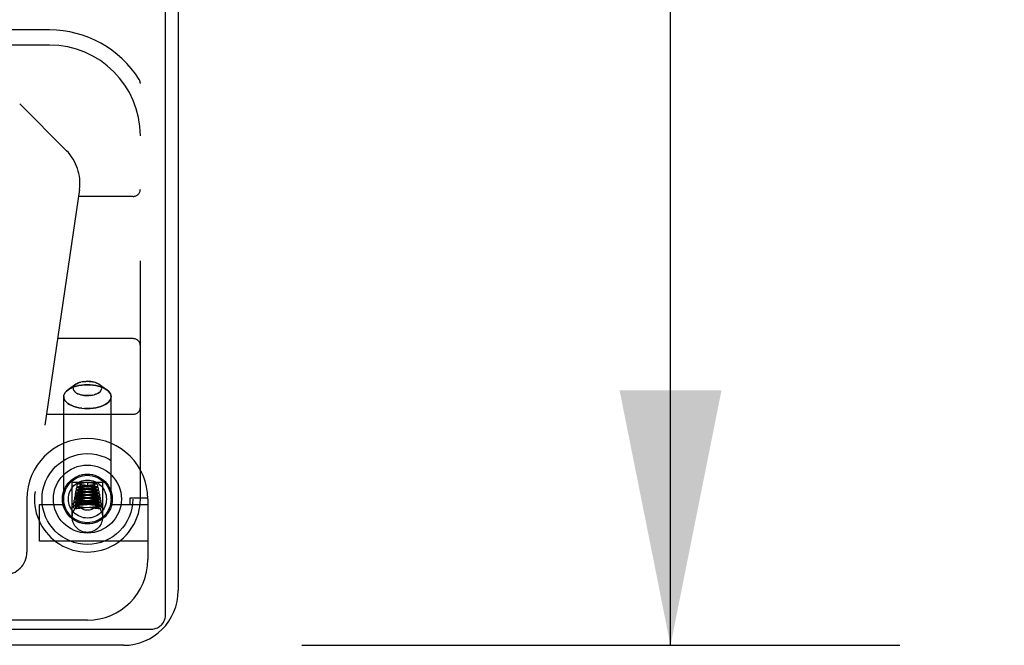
# Model space of a CAD drawing. Header units: inches. Extents: x 0 to 179, y 0 to 116.
# Tile 198 of 234: x 80.04 to 84.11, y 97.23 to 99.81. Entities that reach past the tile are written whole.
import ezdxf

# ---------------------------------------------------------------- set-up
doc = ezdxf.new("R2010")
doc.units = ezdxf.units.IN
doc.header["$LTSCALE"] = 9.842105
doc.header["$MEASUREMENT"] = 0
doc.linetypes.add('HIDDEN', pattern=[0.2, 0.1, -0.1])
doc.layers.get('0').update_dxf_attribs({"linetype": 'CONTINUOUS'})
doc.layers.add('DIMENSIONS', color=7, linetype='CONTINUOUS')
doc.layers.add('RIGHTHAND_DOOR_ASSEMBLY', color=7, linetype='CONTINUOUS')
doc.styles.get("Standard").update_dxf_attribs({"font": 'arial.ttf'})
doc.dimstyles.new('DIMSTYLE_1', dxfattribs={"dimtxt": 0.789474, "dimasz": 1.052632, "dimexe": 0.09, "dimexo": 0.07, "dimgap": 0.0375, "dimtad": 0, "dimtih": 1, "dimtoh": 1, "dimzin": 4, "dimdsep": 46, "dimtxsty": 'Standard', "dimblk": '_FILLED', "dimblk1": '_FILLED', "dimblk2": '_FILLED', "dimcen": 0.09, "dimadec": 3, "dimazin": 1, "dimtfac": 1, "dimtdec": 3, "dimtofl": 0, "dimtmove": 0, "dimatfit": 3, "dimldrblk": '_FILLED', "dimfxl": 0, "dimtolj": 1, "dimtzin": 4, "dimarcsym": 0})

# ---------------------------------------------------------------- blocks, each defined once
blk = doc.blocks.new('_FILLED')
at = {"color": 0, "linetype": 'ByBlock'}
blk.add_solid([(0, 0), (-1, 0.2), (-1, -0.2)], dxfattribs=at)
blk = doc.blocks.new('*D6')
at = {"layer": 'DIMENSIONS', "color": 2, "linetype": 'Continuous'}
for p, q in [((81.2053, 109.2309), (83.6762, 109.2309)), ((82.7289, 109.2309), (82.7289, 104.0204)), ((82.7289, 97.2309), (82.7289, 102.4414)), ((81.2053, 97.2309), (83.6762, 97.2309))]:
    blk.add_line(p, q, dxfattribs=at)
at = {"layer": 'DIMENSIONS', "color": 2, "linetype": 'Continuous', "xscale": 1.0526315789, "yscale": 1.0526315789, "zscale": 1.0526315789}
for p, rotation in [((82.7289, 109.2309), 90), ((82.7289, 97.2309), 270)]:
    blk.add_blockref('_FILLED', p, dxfattribs=dict(at, rotation=rotation))
at = {"layer": 'DIMENSIONS', "color": 2, "linetype": 'Continuous', "insert": (82.7289, 103.6256), "char_height": 0.78947, "width": 2.758756, "attachment_point": 2, "line_spacing_factor": 0.9}
blk.add_mtext('12.00', dxfattribs=at)

msp = doc.modelspace()

# ---------------------------------------------------------------- linework, layer by layer
at = {"color": 7, "linetype": 'Continuous'}
for p, q in [((80.6425, 97.3572), (80.6425, 109.1168)), ((78.9786, 97.2969), (80.58, 97.2969))]:
    msp.add_line(p, q, dxfattribs=at)
at = {"color": 3, "linetype": 'Continuous'}
for p, q in [((80.6945, 109.0049), (80.6945, 97.4569)), ((80.4685, 97.2309), (78.9965, 97.2309))]:
    msp.add_line(p, q, dxfattribs=at)
at = {"color": 7, "linetype": 'Continuous'}
msp.add_lwpolyline([(80.58, 97.2969), (80.5849, 97.297), (80.5897, 97.2976), (80.5945, 97.2985), (80.5993, 97.2998), (80.6039, 97.3015), (80.6083, 97.3034), (80.6126, 97.3058), (80.6167, 97.3084), (80.6205, 97.3113), (80.6242, 97.3145), (80.6275, 97.318), (80.6305, 97.3217), (80.6332, 97.3257), (80.6356, 97.3298), (80.6377, 97.3341), (80.6394, 97.3386), (80.6407, 97.3431), (80.6417, 97.3478), (80.6423, 97.3525), (80.6425, 97.3572)], dxfattribs=at)
at = {"color": 3, "linetype": 'Continuous'}
msp.add_arc((80.4685, 97.4569), 0.226, 270, 360, dxfattribs=at)
at = {"layer": 'RIGHTHAND_DOOR_ASSEMBLY', "color": 8, "linetype": 'HIDDEN'}
for p, q in [((80.163, 99.7724), (79.6342, 99.7724)), ((80.163, 99.7099), (79.6342, 99.7099)), ((80.538, 97.8349), (80.538, 99.5517)), ((80.0394, 99.4673), (80.233, 99.2738)), ((80.286, 99.1135), (80.1028, 97.8667)), ((80.508, 99.0849), (80.2818, 99.0849)), ((80.508, 98.4974), (80.1955, 98.4974)), ((80.271, 98.3088), (80.2392, 98.2863)), ((80.267, 98.3055), (80.271, 98.3088)), ((80.3192, 98.3213), (80.3121, 98.3211)), ((80.3527, 98.3161), (80.3583, 98.3139)), ((80.3634, 98.3113), (80.3674, 98.3088)), ((80.3674, 98.3088), (80.3992, 98.2863)), ((80.2324, 98.2808), (80.2392, 98.2863)), ((80.2857, 98.2675), (80.2801, 98.2697)), ((80.3192, 98.2623), (80.3264, 98.2625)), ((80.2212, 97.8349), (80.2212, 98.258)), ((80.4172, 97.8349), (80.4172, 98.258)), ((80.1495, 98.1849), (80.508, 98.1849)), ((80.3192, 98.209), (80.3074, 98.2094)), ((80.3827, 97.9029), (80.2557, 97.9029)), ((80.2557, 97.7599), (80.2557, 97.9029)), ((80.3098, 97.9018), (80.3035, 97.901)), ((80.3192, 97.9029), (80.3098, 97.9018)), ((80.3214, 97.9026), (80.3192, 97.9029)), ((80.3192, 97.9028), (80.3192, 97.8879)), ((80.3311, 97.9015), (80.3214, 97.9026)), ((80.3827, 97.7599), (80.3827, 97.9029)), ((80.2997, 97.8635), (80.2944, 97.8629)), ((80.2963, 97.8605), (80.3002, 97.861)), ((80.3017, 97.8761), (80.2966, 97.8755)), ((80.3056, 97.8641), (80.2997, 97.8635)), ((80.3055, 97.8889), (80.3001, 97.8883)), ((80.3002, 97.861), (80.3046, 97.8614)), ((80.3003, 97.8733), (80.305, 97.8739)), ((80.3009, 97.8857), (80.3048, 97.8862)), ((80.3095, 97.8769), (80.3017, 97.8761)), ((80.3046, 97.8614), (80.3117, 97.8622)), ((80.3048, 97.8862), (80.3092, 97.8868)), ((80.305, 97.8739), (80.3127, 97.8747)), ((80.3109, 97.8661), (80.3052, 97.8667)), ((80.3212, 97.8655), (80.3056, 97.8641)), ((80.3126, 97.8911), (80.3074, 97.8916)), ((80.3134, 97.8784), (80.3082, 97.879)), ((80.3082, 97.864), (80.3297, 97.8619)), ((80.3092, 97.8868), (80.3192, 97.8879)), ((80.3105, 97.8764), (80.3285, 97.8744)), ((80.3358, 97.8638), (80.3109, 97.8661)), ((80.3117, 97.8622), (80.3249, 97.8635)), ((80.3325, 97.8889), (80.3126, 97.8911)), ((80.3339, 97.8764), (80.3134, 97.8784)), ((80.3192, 97.8879), (80.3284, 97.8869)), ((80.3302, 97.8664), (80.3212, 97.8655)), ((80.3314, 97.8791), (80.3246, 97.8784)), ((80.3249, 97.8635), (80.3332, 97.8643)), ((80.3314, 97.8917), (80.3267, 97.8912)), ((80.3285, 97.8744), (80.3337, 97.8738)), ((80.3297, 97.8619), (80.3344, 97.8614)), ((80.33, 97.8766), (80.3356, 97.8772)), ((80.3355, 97.8669), (80.3302, 97.8664)), ((80.3358, 97.8922), (80.3314, 97.8917)), ((80.3356, 97.8796), (80.3314, 97.8791)), ((80.3332, 97.8643), (80.3385, 97.8649)), ((80.3344, 97.8614), (80.3387, 97.8609)), ((80.3404, 97.8675), (80.3355, 97.8669)), ((80.3394, 97.88), (80.3356, 97.8796)), ((80.0692, 97.8349), (80.0692, 97.6161)), ((80.2888, 97.8253), (80.2843, 97.8248)), ((80.2885, 97.8226), (80.2925, 97.8231)), ((80.2938, 97.8258), (80.2888, 97.8253)), ((80.2954, 97.8383), (80.2901, 97.8378)), ((80.2958, 97.8507), (80.2906, 97.8502)), ((80.2957, 97.8172), (80.2911, 97.8176)), ((80.2915, 97.8353), (80.2956, 97.8357)), ((80.2925, 97.8231), (80.297, 97.8235)), ((80.3021, 97.8265), (80.2938, 97.8258)), ((80.2939, 97.8479), (80.298, 97.8484)), ((80.3, 97.8294), (80.2945, 97.8299)), ((80.3011, 97.8388), (80.2954, 97.8383)), ((80.2956, 97.8357), (80.3002, 97.8362)), ((80.3008, 97.8168), (80.2957, 97.8172)), ((80.3015, 97.8513), (80.2958, 97.8507)), ((80.297, 97.8235), (80.3044, 97.8242)), ((80.298, 97.8484), (80.3026, 97.8488)), ((80.3025, 97.8544), (80.2981, 97.8548)), ((80.3031, 97.8417), (80.2981, 97.8422)), ((80.2989, 97.8146), (80.3051, 97.8141)), ((80.2994, 97.8271), (80.3055, 97.8266)), ((80.3092, 97.8287), (80.3, 97.8294)), ((80.3002, 97.8362), (80.3078, 97.8369)), ((80.3089, 97.8161), (80.3008, 97.8168)), ((80.3097, 97.8537), (80.3025, 97.8544)), ((80.3026, 97.8488), (80.31, 97.8495)), ((80.3115, 97.841), (80.3031, 97.8417)), ((80.3049, 97.8392), (80.3293, 97.837)), ((80.3055, 97.8266), (80.3296, 97.8245)), ((80.3069, 97.8516), (80.332, 97.8492)), ((80.3396, 97.8138), (80.3089, 97.8161)), ((80.3382, 97.8263), (80.3092, 97.8287)), ((80.3364, 97.8513), (80.3097, 97.8537)), ((80.3364, 97.8389), (80.3115, 97.841)), ((80.3339, 97.8542), (80.3256, 97.8534)), ((80.3265, 97.8511), (80.335, 97.8519)), ((80.3293, 97.837), (80.3372, 97.8363)), ((80.3296, 97.8245), (80.3375, 97.8238)), ((80.3373, 97.8419), (80.3298, 97.8413)), ((80.3385, 97.8294), (80.3299, 97.8287)), ((80.3311, 97.839), (80.3372, 97.8396)), ((80.332, 97.8492), (80.3368, 97.8487)), ((80.3389, 97.8547), (80.3339, 97.8542)), ((80.334, 97.8267), (80.3402, 97.8272)), ((80.335, 97.8519), (80.3404, 97.8525)), ((80.3416, 97.8508), (80.3364, 97.8513)), ((80.3425, 97.8383), (80.3364, 97.8389)), ((80.3368, 97.8487), (80.3412, 97.8483)), ((80.3372, 97.8396), (80.343, 97.8401)), ((80.3372, 97.8363), (80.342, 97.8358)), ((80.3372, 97.8144), (80.3432, 97.8149)), ((80.3419, 97.8424), (80.3373, 97.8419)), ((80.3375, 97.8238), (80.3423, 97.8234)), ((80.3438, 97.8258), (80.3382, 97.8263)), ((80.3437, 97.8299), (80.3385, 97.8294)), ((80.3434, 97.8552), (80.3389, 97.8547)), ((80.3446, 97.8174), (80.3399, 97.817)), ((80.3402, 97.8272), (80.3461, 97.8278)), ((80.3461, 97.8428), (80.3419, 97.8424)), ((80.3423, 97.8234), (80.3467, 97.823)), ((80.3432, 97.8149), (80.3488, 97.8155)), ((80.3483, 97.8304), (80.3437, 97.8299)), ((80.3489, 97.8254), (80.3438, 97.8258)), ((80.349, 97.8178), (80.3446, 97.8174)), ((80.3529, 97.8182), (80.349, 97.8178)), ((80.5692, 97.8379), (80.4942, 97.8379)), ((80.4942, 97.8379), (80.4942, 97.8129)), ((80.5692, 97.8349), (80.5692, 97.5849)), ((80.1212, 97.8129), (80.2186, 97.8129)), ((80.1212, 97.6609), (80.1212, 97.8129)), ((80.2705, 97.7958), (80.27, 97.7956)), ((80.2748, 97.7967), (80.2761, 97.7969)), ((80.2755, 97.8029), (80.2754, 97.8022)), ((80.2761, 97.7969), (80.2773, 97.7971)), ((80.2779, 97.8022), (80.2768, 97.8022)), ((80.2773, 97.7971), (80.279, 97.7974)), ((80.2789, 97.8022), (80.2779, 97.8022)), ((80.2799, 97.8022), (80.2789, 97.8022)), ((80.279, 97.7974), (80.2831, 97.7981)), ((80.281, 97.8022), (80.2799, 97.8022)), ((80.282, 97.8022), (80.281, 97.8022)), ((80.2829, 97.8021), (80.282, 97.8022)), ((80.2839, 97.8021), (80.2829, 97.8021)), ((80.2831, 97.7981), (80.2852, 97.7985)), ((80.2847, 97.8021), (80.2839, 97.8021)), ((80.2897, 97.813), (80.2841, 97.8125)), ((80.2855, 97.802), (80.2847, 97.8021)), ((80.2852, 97.7985), (80.2864, 97.7987)), ((80.2863, 97.802), (80.2855, 97.802)), ((80.287, 97.802), (80.2863, 97.802)), ((80.2864, 97.8101), (80.2904, 97.8105)), ((80.2864, 97.7987), (80.2874, 97.7989)), ((80.2876, 97.8019), (80.287, 97.802)), ((80.2874, 97.7989), (80.2881, 97.799)), ((80.2882, 97.8019), (80.2876, 97.8019)), ((80.2876, 97.7979), (80.2948, 97.7985)), ((80.2881, 97.799), (80.2887, 97.7991)), ((80.2887, 97.8019), (80.2882, 97.8019)), ((80.2892, 97.8018), (80.2887, 97.8019)), ((80.2887, 97.7991), (80.2894, 97.7992)), ((80.2897, 97.8018), (80.2892, 97.8018)), ((80.2956, 97.8135), (80.2897, 97.813)), ((80.2901, 97.8017), (80.2897, 97.8018)), ((80.2904, 97.8105), (80.2948, 97.8109)), ((80.2915, 97.8026), (80.2971, 97.8022)), ((80.2948, 97.8109), (80.3021, 97.8115)), ((80.2948, 97.7985), (80.3023, 97.7991)), ((80.3049, 97.8143), (80.2956, 97.8135)), ((80.2971, 97.8022), (80.3031, 97.8017)), ((80.3021, 97.8115), (80.3129, 97.8124)), ((80.3023, 97.7991), (80.3099, 97.7997)), ((80.3031, 97.8017), (80.3309, 97.7995)), ((80.3051, 97.8141), (80.3296, 97.8121)), ((80.3099, 97.7997), (80.3282, 97.8011)), ((80.3249, 97.8134), (80.3372, 97.8144)), ((80.3296, 97.8121), (80.3378, 97.8114)), ((80.3309, 97.7995), (80.3381, 97.799)), ((80.3378, 97.8114), (80.3428, 97.811)), ((80.3458, 97.8133), (80.3396, 97.8138)), ((80.3413, 97.8022), (80.3472, 97.8027)), ((80.3428, 97.811), (80.3474, 97.8105)), ((80.3472, 97.8027), (80.3524, 97.8032)), ((80.3478, 97.8017), (80.3482, 97.8017)), ((80.3482, 97.8017), (80.3485, 97.8018)), ((80.3485, 97.8018), (80.349, 97.8018)), ((80.3497, 97.8019), (80.3502, 97.8019)), ((80.3507, 97.7989), (80.35, 97.799)), ((80.3502, 97.8019), (80.3508, 97.8019)), ((80.3513, 97.7988), (80.3507, 97.7989)), ((80.3508, 97.8019), (80.3514, 97.802)), ((80.3524, 97.7986), (80.3513, 97.7988)), ((80.3514, 97.802), (80.3521, 97.802)), ((80.3521, 97.802), (80.3529, 97.802)), ((80.3536, 97.7984), (80.3524, 97.7986)), ((80.3529, 97.802), (80.3537, 97.8021)), ((80.3567, 97.7979), (80.3536, 97.7984)), ((80.3537, 97.8021), (80.3546, 97.8021)), ((80.3546, 97.8021), (80.3555, 97.8021)), ((80.3555, 97.8021), (80.3565, 97.8022)), ((80.3565, 97.8022), (80.3575, 97.8022)), ((80.3572, 97.7978), (80.3567, 97.7979)), ((80.36, 97.7973), (80.3572, 97.7978)), ((80.359, 97.8022), (80.36, 97.8022)), ((80.3617, 97.797), (80.36, 97.7973)), ((80.363, 97.8029), (80.363, 97.8022)), ((80.3679, 97.7958), (80.3684, 97.7956)), ((80.4198, 97.8129), (80.5692, 97.8129)), ((80.5692, 97.6609), (80.1212, 97.6609)), ((80.3192, 97.3349), (79.193, 97.3349))]:
    msp.add_line(p, q, dxfattribs=at)
for points in [[(80.3192, 98.307), (80.3074, 98.3066), (80.2957, 98.3056), (80.2845, 98.3038), (80.2737, 98.3014), (80.2635, 98.2983), (80.2542, 98.2947), (80.2459, 98.2905), (80.2392, 98.2863)], [(80.2392, 98.2863), (80.2459, 98.2905), (80.2542, 98.2947), (80.2635, 98.2983), (80.2737, 98.3014), (80.2845, 98.3038), (80.2958, 98.3056), (80.3074, 98.3066), (80.3192, 98.307)], [(80.271, 98.3088), (80.267, 98.3055), (80.264, 98.3022), (80.2619, 98.2988), (80.2606, 98.2953), (80.2602, 98.2918), (80.2606, 98.2882), (80.2619, 98.2847), (80.264, 98.2813), (80.267, 98.2781), (80.2707, 98.275), (80.2751, 98.2722), (80.2801, 98.2697), (80.2857, 98.2675), (80.2918, 98.2656), (80.2983, 98.2642), (80.3051, 98.2631), (80.3121, 98.2625), (80.3192, 98.2623)], [(80.3051, 98.3204), (80.2983, 98.3194), (80.2918, 98.3179), (80.2857, 98.3161), (80.2801, 98.3139), (80.2751, 98.3113), (80.271, 98.3088)], [(80.271, 98.3088), (80.2751, 98.3113), (80.2801, 98.3139), (80.2857, 98.3161), (80.2918, 98.3179)], [(80.2983, 98.3194), (80.3051, 98.3204), (80.3121, 98.3211), (80.3192, 98.3213)], [(80.3192, 98.3213), (80.3264, 98.3211), (80.3333, 98.3204), (80.3401, 98.3194), (80.3466, 98.3179)], [(80.3674, 98.3088), (80.3634, 98.3113), (80.3583, 98.3139), (80.3527, 98.3161), (80.3466, 98.3179), (80.3401, 98.3194), (80.3333, 98.3204), (80.3264, 98.3211), (80.3192, 98.3213)], [(80.3192, 98.307), (80.331, 98.3066), (80.3427, 98.3056), (80.354, 98.3038), (80.3647, 98.3014), (80.3749, 98.2983), (80.3842, 98.2947), (80.3926, 98.2905), (80.3992, 98.2863)], [(80.3992, 98.2863), (80.3926, 98.2905), (80.3842, 98.2947), (80.3749, 98.2983), (80.3647, 98.3014), (80.354, 98.3038), (80.3427, 98.3056), (80.331, 98.3066), (80.3192, 98.307)], [(80.3333, 98.2631), (80.3401, 98.2642), (80.3466, 98.2656), (80.3527, 98.2675), (80.3583, 98.2697), (80.3634, 98.2722), (80.3678, 98.275), (80.3714, 98.2781), (80.3744, 98.2813), (80.3765, 98.2847), (80.3778, 98.2882), (80.3782, 98.2918), (80.3778, 98.2953), (80.3765, 98.2988), (80.3744, 98.3022), (80.3714, 98.3055), (80.3674, 98.3088)], [(80.2212, 98.258), (80.2219, 98.2639), (80.2241, 98.2697), (80.2276, 98.2754)], [(80.2392, 98.2863), (80.2324, 98.2808), (80.2276, 98.2754), (80.2241, 98.2697), (80.2219, 98.2639)], [(80.3192, 98.2623), (80.3121, 98.2625), (80.3051, 98.2631), (80.2983, 98.2642), (80.2918, 98.2656)], [(80.3401, 98.2642), (80.3333, 98.2631), (80.3264, 98.2625), (80.3192, 98.2623)], [(80.3678, 98.275), (80.3634, 98.2722), (80.3583, 98.2697), (80.3527, 98.2675), (80.3466, 98.2656)], [(80.3992, 98.2863), (80.406, 98.2808), (80.4108, 98.2754), (80.4144, 98.2697), (80.4165, 98.2639), (80.4172, 98.258)], [(80.4172, 98.258), (80.4165, 98.2639), (80.4144, 98.2697), (80.4108, 98.2754), (80.406, 98.2808), (80.3992, 98.2863)], [(80.2212, 98.258), (80.2219, 98.2521), (80.2241, 98.2463), (80.2276, 98.2406), (80.2324, 98.2352), (80.2386, 98.2302), (80.2459, 98.2255), (80.2542, 98.2213), (80.2635, 98.2177), (80.2737, 98.2146), (80.2845, 98.2122), (80.2958, 98.2104), (80.3074, 98.2094), (80.3192, 98.209)], [(80.2957, 98.2104), (80.2845, 98.2122), (80.2737, 98.2146), (80.2635, 98.2177), (80.2542, 98.2213), (80.2459, 98.2255), (80.2386, 98.2302), (80.2324, 98.2352), (80.2276, 98.2406), (80.2241, 98.2463), (80.2219, 98.2521)], [(80.4172, 98.258), (80.4165, 98.2521), (80.4144, 98.2463), (80.4108, 98.2406), (80.406, 98.2352), (80.3999, 98.2302), (80.3926, 98.2255), (80.3842, 98.2213), (80.3749, 98.2177), (80.3647, 98.2146), (80.354, 98.2122), (80.3427, 98.2104), (80.331, 98.2094), (80.3192, 98.209)], [(80.3192, 98.209), (80.331, 98.2094), (80.3427, 98.2104), (80.354, 98.2122), (80.3647, 98.2146), (80.3749, 98.2177), (80.3842, 98.2213), (80.3926, 98.2255), (80.3999, 98.2302), (80.406, 98.2352), (80.4108, 98.2406), (80.4144, 98.2463), (80.4165, 98.2521)], [(80.3035, 97.901), (80.3006, 97.9007), (80.2979, 97.9003), (80.2954, 97.9), (80.293, 97.8996), (80.2909, 97.8993), (80.2889, 97.8989), (80.2872, 97.8986), (80.2856, 97.8983), (80.2842, 97.8979), (80.2829, 97.8975), (80.2817, 97.8971), (80.2805, 97.8966), (80.2794, 97.896), (80.2782, 97.8951), (80.2771, 97.8939), (80.2762, 97.8922), (80.2756, 97.8904), (80.2754, 97.8891)], [(80.363, 97.8891), (80.3628, 97.8905), (80.3622, 97.8923), (80.3612, 97.894), (80.3601, 97.8952), (80.3589, 97.8961), (80.3577, 97.8967), (80.3565, 97.8972), (80.3553, 97.8976), (80.354, 97.898), (80.3525, 97.8983), (80.3509, 97.8987), (80.3491, 97.899), (80.347, 97.8994), (80.3448, 97.8997), (80.3424, 97.9001), (80.3399, 97.9004), (80.3371, 97.9008), (80.3311, 97.9015)], [(80.2944, 97.8629), (80.292, 97.8626), (80.2897, 97.8624), (80.2876, 97.8621), (80.2856, 97.8619), (80.2838, 97.8616), (80.2821, 97.8613), (80.2806, 97.8611), (80.2791, 97.8608), (80.2778, 97.8605), (80.2766, 97.8603), (80.2755, 97.86), (80.2744, 97.8596), (80.2735, 97.8593), (80.2725, 97.8588), (80.2714, 97.8581), (80.2704, 97.8572), (80.2693, 97.8559), (80.2685, 97.8543), (80.268, 97.8525), (80.268, 97.8516)], [(80.2966, 97.8755), (80.2942, 97.8752), (80.2918, 97.8749), (80.2896, 97.8747), (80.2876, 97.8744), (80.2857, 97.8741), (80.2839, 97.8738), (80.2823, 97.8735), (80.2809, 97.8732), (80.2795, 97.8729), (80.2783, 97.8726), (80.2772, 97.8722), (80.2761, 97.8719), (80.2751, 97.8714), (80.274, 97.8707), (80.2729, 97.8698), (80.2718, 97.8685), (80.271, 97.8668), (80.2705, 97.865), (80.2704, 97.8641)], [(80.2704, 97.8641), (80.2706, 97.8626), (80.2712, 97.8609), (80.2721, 97.8593), (80.2732, 97.8581), (80.2743, 97.8572), (80.2755, 97.8566), (80.2766, 97.8561), (80.2777, 97.8557), (80.2789, 97.8554), (80.2802, 97.8551), (80.2816, 97.8548), (80.2831, 97.8545), (80.2848, 97.8542), (80.2867, 97.8539), (80.2887, 97.8536), (80.2909, 97.8533), (80.2932, 97.853), (80.2957, 97.8528), (80.2984, 97.8525), (80.3011, 97.8522), (80.3069, 97.8516)], [(80.3001, 97.8883), (80.2976, 97.888), (80.2951, 97.8876), (80.2928, 97.8873), (80.2905, 97.887), (80.2885, 97.8867), (80.2866, 97.8864), (80.2848, 97.8861), (80.2832, 97.8857), (80.2818, 97.8854), (80.2805, 97.885), (80.2793, 97.8846), (80.2781, 97.8841), (80.2769, 97.8835), (80.2757, 97.8826), (80.2746, 97.8813), (80.2736, 97.8797), (80.2731, 97.8779), (80.2729, 97.8766)], [(80.2729, 97.8766), (80.2731, 97.875), (80.2737, 97.8733), (80.2747, 97.8717), (80.2758, 97.8705), (80.277, 97.8696), (80.2782, 97.8689), (80.2793, 97.8685), (80.2805, 97.8681), (80.2818, 97.8677), (80.2832, 97.8674), (80.2848, 97.8671), (80.2865, 97.8668), (80.2884, 97.8664), (80.2904, 97.8661), (80.2926, 97.8658), (80.295, 97.8655), (80.2975, 97.8652), (80.3, 97.8649), (80.3027, 97.8646), (80.3082, 97.864)], [(80.2754, 97.8891), (80.2756, 97.8875), (80.2762, 97.8857), (80.2772, 97.8841), (80.2784, 97.8829), (80.2796, 97.882), (80.2808, 97.8814), (80.282, 97.8809), (80.2832, 97.8805), (80.2846, 97.8801), (80.286, 97.8798), (80.2876, 97.8794), (80.2894, 97.8791), (80.2914, 97.8788), (80.2936, 97.8784), (80.296, 97.8781), (80.2986, 97.8777), (80.3013, 97.8774), (80.3043, 97.8771), (80.3105, 97.8764)], [(80.28, 97.8574), (80.2797, 97.8575), (80.2795, 97.8575), (80.2794, 97.8575), (80.2797, 97.8574), (80.2801, 97.8571), (80.2808, 97.8565), (80.2816, 97.8556), (80.2824, 97.8543), (80.2828, 97.8528), (80.2829, 97.8515)], [(80.2981, 97.8548), (80.2941, 97.8552), (80.2923, 97.8555), (80.2905, 97.8557), (80.2889, 97.8559), (80.2874, 97.8561), (80.286, 97.8563), (80.2846, 97.8565), (80.2835, 97.8567), (80.2824, 97.8568), (80.2815, 97.857), (80.2807, 97.8572), (80.2801, 97.8573), (80.28, 97.8574)], [(80.2827, 97.8698), (80.2824, 97.8698), (80.2821, 97.87), (80.282, 97.87), (80.2822, 97.8699), (80.2827, 97.8696), (80.2834, 97.869), (80.2842, 97.868), (80.2849, 97.8667), (80.2853, 97.8652), (80.2854, 97.864)], [(80.2854, 97.864), (80.2854, 97.8632), (80.285, 97.8616), (80.2843, 97.8602), (80.2835, 97.8592), (80.2828, 97.8586), (80.2823, 97.8583), (80.2821, 97.8582), (80.2821, 97.8581)], [(80.2821, 97.8581), (80.2821, 97.8581), (80.2823, 97.8582), (80.2826, 97.8583), (80.2832, 97.8585), (80.2839, 97.8586), (80.2848, 97.8588), (80.2858, 97.859), (80.2869, 97.8592), (80.2882, 97.8594), (80.2896, 97.8596), (80.2911, 97.8598), (80.2927, 97.8601), (80.2944, 97.8603), (80.2963, 97.8605)], [(80.3052, 97.8667), (80.3, 97.8672), (80.2977, 97.8675), (80.2955, 97.8678), (80.2935, 97.868), (80.2916, 97.8682), (80.2899, 97.8685), (80.2884, 97.8687), (80.2869, 97.8689), (80.2857, 97.8691), (80.2846, 97.8693), (80.2837, 97.8695), (80.283, 97.8697), (80.2827, 97.8698)], [(80.2851, 97.8823), (80.2848, 97.8823), (80.2846, 97.8824), (80.2846, 97.8824), (80.2848, 97.8823), (80.2853, 97.882), (80.2859, 97.8814), (80.2867, 97.8805), (80.2874, 97.8792), (80.2878, 97.8777), (80.2879, 97.8765)], [(80.2879, 97.8765), (80.2879, 97.8757), (80.2875, 97.8741), (80.2868, 97.8728), (80.2861, 97.8718), (80.2854, 97.8712), (80.2849, 97.8709), (80.2847, 97.8707), (80.2846, 97.8707)], [(80.2846, 97.8707), (80.2846, 97.8707), (80.2848, 97.8708), (80.2852, 97.8709), (80.2858, 97.8711), (80.2866, 97.8712), (80.2875, 97.8714), (80.2886, 97.8716), (80.2898, 97.8719), (80.2912, 97.8721), (80.2927, 97.8723), (80.2944, 97.8726), (80.2962, 97.8728), (80.2982, 97.8731), (80.3003, 97.8733)], [(80.3082, 97.879), (80.3033, 97.8795), (80.301, 97.8798), (80.2988, 97.88), (80.2968, 97.8803), (80.2949, 97.8805), (80.2931, 97.8808), (80.2915, 97.881), (80.29, 97.8812), (80.2887, 97.8815), (80.2876, 97.8817), (80.2866, 97.8819), (80.2858, 97.882), (80.2852, 97.8822), (80.2851, 97.8823)], [(80.2873, 97.8948), (80.2872, 97.8948), (80.2872, 97.8948), (80.2876, 97.8946), (80.2882, 97.8941), (80.2891, 97.8931), (80.2899, 97.8918), (80.2903, 97.8902), (80.2904, 97.889)], [(80.2904, 97.889), (80.2904, 97.8881), (80.2899, 97.8865), (80.2893, 97.8852), (80.2885, 97.8842), (80.2878, 97.8837), (80.2874, 97.8834), (80.2872, 97.8833)], [(80.2872, 97.8833), (80.2873, 97.8833), (80.2876, 97.8834), (80.2881, 97.8835), (80.2887, 97.8837), (80.2895, 97.8839), (80.2905, 97.8841), (80.2916, 97.8843), (80.2929, 97.8845), (80.2942, 97.8848), (80.2957, 97.885), (80.2973, 97.8852), (80.299, 97.8855), (80.3009, 97.8857)], [(80.3074, 97.8916), (80.3028, 97.8922), (80.3006, 97.8925), (80.2986, 97.8927), (80.2967, 97.893), (80.2949, 97.8932), (80.2933, 97.8935), (80.2918, 97.8937), (80.2906, 97.894), (80.2895, 97.8942), (80.2886, 97.8944), (80.2879, 97.8946), (80.2874, 97.8947), (80.2873, 97.8948)], [(80.3267, 97.8912), (80.3164, 97.8901), (80.3055, 97.8889)], [(80.3246, 97.8784), (80.3172, 97.8777), (80.3095, 97.8769)], [(80.3127, 97.8747), (80.3183, 97.8753), (80.33, 97.8766)], [(80.3284, 97.8869), (80.3335, 97.8862), (80.3358, 97.886), (80.3381, 97.8857), (80.3401, 97.8854), (80.342, 97.8851), (80.3438, 97.8848), (80.3454, 97.8846), (80.3468, 97.8843), (80.348, 97.8841), (80.349, 97.8839), (80.3498, 97.8837), (80.3505, 97.8835), (80.3508, 97.8834)], [(80.3655, 97.8766), (80.3654, 97.8776), (80.3649, 97.8794), (80.364, 97.8811), (80.3629, 97.8824), (80.3617, 97.8834), (80.3605, 97.8841), (80.3593, 97.8846), (80.3581, 97.885), (80.3568, 97.8853), (80.3554, 97.8857), (80.3539, 97.886), (80.3521, 97.8863), (80.3502, 97.8867), (80.3481, 97.887), (80.3459, 97.8873), (80.3434, 97.8876), (80.3409, 97.888), (80.3382, 97.8883), (80.3325, 97.8889)], [(80.3337, 97.8738), (80.3385, 97.8733), (80.3406, 97.873), (80.3427, 97.8727), (80.3446, 97.8725), (80.3464, 97.8722), (80.3479, 97.872), (80.3493, 97.8717), (80.3506, 97.8715), (80.3516, 97.8713), (80.3524, 97.8711), (80.3531, 97.8709), (80.3533, 97.8709)], [(80.368, 97.8641), (80.3679, 97.8649), (80.3675, 97.8667), (80.3667, 97.8683), (80.3656, 97.8697), (80.3644, 97.8707), (80.3633, 97.8714), (80.3622, 97.8719), (80.3611, 97.8723), (80.3599, 97.8726), (80.3587, 97.873), (80.3573, 97.8733), (80.3558, 97.8736), (80.3541, 97.8739), (80.3522, 97.8742), (80.3501, 97.8745), (80.3478, 97.8748), (80.3453, 97.8751), (80.3426, 97.8754), (80.3398, 97.8757), (80.3339, 97.8764)], [(80.3356, 97.8772), (80.3383, 97.8776), (80.3409, 97.8779), (80.3433, 97.8782), (80.3455, 97.8785), (80.3476, 97.8789), (80.3495, 97.8792), (80.3512, 97.8795), (80.3528, 97.8798), (80.3542, 97.8802), (80.3555, 97.8806), (80.3567, 97.881), (80.3578, 97.8814), (80.3589, 97.882), (80.3601, 97.8829), (80.3612, 97.8842), (80.3622, 97.8858), (80.3628, 97.8877), (80.363, 97.8891)], [(80.3511, 97.8947), (80.3512, 97.8948), (80.3513, 97.8948), (80.3511, 97.8948), (80.3507, 97.8946), (80.3501, 97.8945), (80.3493, 97.8943), (80.3484, 97.8941), (80.3473, 97.8939), (80.3461, 97.8937), (80.3447, 97.8934), (80.3431, 97.8932), (80.3415, 97.893), (80.3397, 97.8927), (80.3378, 97.8925), (80.3358, 97.8922)], [(80.3705, 97.8516), (80.3704, 97.8525), (80.37, 97.8543), (80.3691, 97.8559), (80.3681, 97.8572), (80.367, 97.8581), (80.3659, 97.8588), (80.3649, 97.8593), (80.364, 97.8596), (80.3629, 97.86), (80.3618, 97.8603), (80.3606, 97.8605), (80.3593, 97.8608), (80.3579, 97.8611), (80.3563, 97.8613), (80.3546, 97.8616), (80.3528, 97.8619), (80.3508, 97.8621), (80.3487, 97.8624), (80.3464, 97.8626), (80.344, 97.8629), (80.3414, 97.8632), (80.3358, 97.8638)], [(80.3385, 97.8649), (80.3411, 97.8652), (80.3435, 97.8655), (80.3458, 97.8658), (80.348, 97.8661), (80.35, 97.8664), (80.3519, 97.8667), (80.3536, 97.8671), (80.3551, 97.8674), (80.3566, 97.8677), (80.3578, 97.8681), (80.359, 97.8684), (80.3601, 97.8689), (80.3612, 97.8695), (80.3624, 97.8703), (80.3636, 97.8715), (80.3647, 97.8732), (80.3653, 97.8751), (80.3655, 97.8766)], [(80.3387, 97.8609), (80.3427, 97.8604), (80.3445, 97.8602), (80.3462, 97.86), (80.3478, 97.8598), (80.3492, 97.8596), (80.3506, 97.8594), (80.3518, 97.8592), (80.3529, 97.859), (80.3538, 97.8588), (80.3547, 97.8586), (80.3553, 97.8584), (80.3558, 97.8583), (80.356, 97.8583)], [(80.3538, 97.8824), (80.3538, 97.8824), (80.3536, 97.8823), (80.3531, 97.8822), (80.3525, 97.882), (80.3518, 97.8819), (80.3509, 97.8817), (80.3498, 97.8815), (80.3487, 97.8813), (80.3474, 97.8811), (80.346, 97.8809), (80.3445, 97.8807), (80.3429, 97.8804), (80.3412, 97.8802), (80.3394, 97.88)], [(80.3564, 97.87), (80.3563, 97.87), (80.356, 97.8698), (80.3554, 97.8697), (80.3547, 97.8695), (80.3537, 97.8693), (80.3526, 97.8691), (80.3513, 97.8689), (80.3499, 97.8687), (80.3483, 97.8684), (80.3465, 97.8682), (80.3446, 97.868), (80.3426, 97.8677), (80.3404, 97.8675)], [(80.3404, 97.8525), (80.3429, 97.8528), (80.3453, 97.8531), (80.3476, 97.8533), (80.3498, 97.8536), (80.3518, 97.8539), (80.3536, 97.8542), (80.3553, 97.8545), (80.3568, 97.8548), (80.3582, 97.8551), (80.3595, 97.8554), (80.3606, 97.8557), (80.3617, 97.856), (80.3627, 97.8565), (80.3638, 97.857), (80.3648, 97.8578), (80.366, 97.8589), (80.367, 97.8604), (80.3677, 97.8622), (80.368, 97.8641)], [(80.3589, 97.8575), (80.3589, 97.8575), (80.3585, 97.8574), (80.358, 97.8573), (80.3572, 97.8571), (80.3563, 97.8569), (80.3552, 97.8567), (80.3539, 97.8565), (80.3525, 97.8563), (80.351, 97.8561), (80.3493, 97.8558), (80.3474, 97.8556), (80.3455, 97.8554), (80.3434, 97.8552)], [(80.348, 97.889), (80.3481, 97.8901), (80.3485, 97.8917), (80.3493, 97.893), (80.3501, 97.894), (80.3508, 97.8945), (80.3511, 97.8947)], [(80.3508, 97.8834), (80.3509, 97.8834), (80.3512, 97.8833), (80.3512, 97.8833), (80.3509, 97.8834), (80.3505, 97.8837), (80.3498, 97.8843), (80.3491, 97.8853), (80.3484, 97.8867), (80.348, 97.8882), (80.348, 97.889)], [(80.3505, 97.8765), (80.3506, 97.8777), (80.3511, 97.8793), (80.3518, 97.8805), (80.3525, 97.8815), (80.3532, 97.882), (80.3536, 97.8823), (80.3538, 97.8824)], [(80.3533, 97.8709), (80.3535, 97.8708), (80.3538, 97.8707), (80.3538, 97.8707), (80.3535, 97.8708), (80.3531, 97.8711), (80.3524, 97.8717), (80.3516, 97.8727), (80.351, 97.874), (80.3505, 97.8756), (80.3505, 97.8765)], [(80.353, 97.864), (80.3531, 97.8652), (80.3535, 97.8667), (80.3542, 97.868), (80.355, 97.869), (80.3557, 97.8696), (80.3562, 97.8699), (80.3564, 97.87), (80.3564, 97.87)], [(80.356, 97.8583), (80.3562, 97.8582), (80.3564, 97.8581), (80.3563, 97.8582), (80.3561, 97.8583), (80.3556, 97.8586), (80.3549, 97.8592), (80.3541, 97.8602), (80.3534, 97.8616), (80.353, 97.8632), (80.353, 97.864)], [(80.3555, 97.8515), (80.3556, 97.8529), (80.3561, 97.8544), (80.3568, 97.8557), (80.3577, 97.8566), (80.3584, 97.8572), (80.3588, 97.8575), (80.359, 97.8575), (80.3589, 97.8575)], [(80.2843, 97.8248), (80.2823, 97.8246), (80.2803, 97.8244), (80.2785, 97.8242), (80.2768, 97.824), (80.2752, 97.8237), (80.2737, 97.8235), (80.2723, 97.8233), (80.2711, 97.8231), (80.2699, 97.8228), (80.2688, 97.8226), (80.2678, 97.8223), (80.2668, 97.822), (80.2659, 97.8217), (80.265, 97.8213), (80.2639, 97.8206), (80.2629, 97.8197), (80.2618, 97.8184), (80.261, 97.8168), (80.2605, 97.815), (80.2605, 97.8141)], [(80.2901, 97.8378), (80.2876, 97.8375), (80.2852, 97.8373), (80.283, 97.837), (80.2809, 97.8367), (80.279, 97.8365), (80.2773, 97.8362), (80.2757, 97.836), (80.2742, 97.8357), (80.2729, 97.8355), (80.2717, 97.8352), (80.2706, 97.8349), (80.2695, 97.8346), (80.2686, 97.8343), (80.2676, 97.8338), (80.2665, 97.8332), (80.2654, 97.8323), (80.2643, 97.831), (80.2635, 97.8293), (80.263, 97.8275), (80.263, 97.8266)], [(80.263, 97.8266), (80.2631, 97.8251), (80.2637, 97.8234), (80.2646, 97.8218), (80.2657, 97.8206), (80.2668, 97.8198), (80.2679, 97.8192), (80.2689, 97.8187), (80.2699, 97.8184), (80.271, 97.8181), (80.2721, 97.8178), (80.2733, 97.8176), (80.2746, 97.8173), (80.2761, 97.8171), (80.2776, 97.8169), (80.2794, 97.8166), (80.2813, 97.8164), (80.2833, 97.8161), (80.2855, 97.8159), (80.2879, 97.8156), (80.2904, 97.8154), (80.2931, 97.8151), (80.2989, 97.8146)], [(80.2906, 97.8502), (80.2882, 97.8499), (80.286, 97.8496), (80.2839, 97.8494), (80.2819, 97.8491), (80.2801, 97.8489), (80.2785, 97.8486), (80.277, 97.8483), (80.2756, 97.8481), (80.2744, 97.8478), (80.2732, 97.8475), (80.2722, 97.8472), (80.2712, 97.8468), (80.2702, 97.8464), (80.2691, 97.8458), (80.268, 97.8449), (80.2669, 97.8436), (80.266, 97.8419), (80.2655, 97.8401), (80.2655, 97.8391)], [(80.2655, 97.8391), (80.2656, 97.8376), (80.2662, 97.8359), (80.2671, 97.8344), (80.2682, 97.8331), (80.2693, 97.8323), (80.2704, 97.8316), (80.2714, 97.8312), (80.2725, 97.8308), (80.2735, 97.8305), (80.2747, 97.8303), (80.2759, 97.83), (80.2773, 97.8298), (80.2788, 97.8295), (80.2804, 97.8293), (80.2822, 97.829), (80.2842, 97.8287), (80.2863, 97.8285), (80.2886, 97.8282), (80.291, 97.828), (80.2937, 97.8277), (80.2994, 97.8271)], [(80.268, 97.8516), (80.2681, 97.85), (80.2687, 97.8483), (80.2697, 97.8467), (80.2708, 97.8455), (80.272, 97.8446), (80.2731, 97.844), (80.2742, 97.8436), (80.2753, 97.8432), (80.2765, 97.8429), (80.2777, 97.8426), (80.2791, 97.8423), (80.2806, 97.8421), (80.2822, 97.8418), (80.2841, 97.8415), (80.2861, 97.8412), (80.2882, 97.841), (80.2906, 97.8407), (80.2931, 97.8404), (80.2958, 97.8401), (80.2987, 97.8398), (80.3049, 97.8392)], [(80.2722, 97.8201), (80.272, 97.8201), (80.2718, 97.8202), (80.2718, 97.8202), (80.272, 97.8201), (80.2725, 97.8198), (80.2733, 97.8192), (80.2741, 97.8182), (80.2748, 97.8169), (80.2753, 97.8154), (80.2754, 97.8141)], [(80.2911, 97.8176), (80.2869, 97.818), (80.2849, 97.8182), (80.2831, 97.8184), (80.2814, 97.8186), (80.2798, 97.8188), (80.2783, 97.819), (80.277, 97.8192), (80.2758, 97.8194), (80.2747, 97.8196), (80.2738, 97.8197), (80.273, 97.8199), (80.2724, 97.82), (80.2722, 97.8201)], [(80.275, 97.8325), (80.2747, 97.8325), (80.2744, 97.8326), (80.2743, 97.8327), (80.2745, 97.8326), (80.275, 97.8323), (80.2757, 97.8317), (80.2766, 97.8307), (80.2773, 97.8294), (80.2778, 97.8279), (80.2779, 97.8266)], [(80.2779, 97.8266), (80.2779, 97.8257), (80.2775, 97.8241), (80.2768, 97.8227), (80.2759, 97.8217), (80.2752, 97.821), (80.2747, 97.8206), (80.2744, 97.8205), (80.2743, 97.8205)], [(80.2743, 97.8205), (80.2744, 97.8205), (80.2745, 97.8205), (80.2749, 97.8206), (80.2754, 97.8208), (80.2761, 97.8209), (80.277, 97.8211), (80.278, 97.8213), (80.2791, 97.8214), (80.2803, 97.8216), (80.2817, 97.8218), (80.2832, 97.822), (80.2849, 97.8222), (80.2866, 97.8224), (80.2885, 97.8226)], [(80.2945, 97.8299), (80.2897, 97.8304), (80.2875, 97.8306), (80.2855, 97.8309), (80.2836, 97.8311), (80.2819, 97.8313), (80.2804, 97.8315), (80.279, 97.8317), (80.2778, 97.8319), (80.2768, 97.8321), (80.2759, 97.8323), (80.2752, 97.8324), (80.275, 97.8325)], [(80.2774, 97.8449), (80.2772, 97.845), (80.2769, 97.8451), (80.2769, 97.8451), (80.2771, 97.845), (80.2776, 97.8447), (80.2783, 97.8441), (80.2791, 97.8431), (80.2799, 97.8418), (80.2803, 97.8403), (80.2804, 97.8391)], [(80.2804, 97.8391), (80.2804, 97.8382), (80.28, 97.8367), (80.2793, 97.8353), (80.2785, 97.8342), (80.2778, 97.8336), (80.2772, 97.8332), (80.2769, 97.833), (80.2769, 97.833)], [(80.2769, 97.833), (80.2769, 97.833), (80.2771, 97.8331), (80.2775, 97.8332), (80.278, 97.8333), (80.2788, 97.8335), (80.2796, 97.8337), (80.2807, 97.8339), (80.2818, 97.834), (80.2831, 97.8342), (80.2845, 97.8344), (80.2861, 97.8347), (80.2878, 97.8349), (80.2896, 97.8351), (80.2915, 97.8353)], [(80.2981, 97.8422), (80.2935, 97.8427), (80.2913, 97.8429), (80.2893, 97.8431), (80.2874, 97.8433), (80.2857, 97.8436), (80.2841, 97.8438), (80.2826, 97.844), (80.2813, 97.8442), (80.2801, 97.8444), (80.2791, 97.8446), (80.2783, 97.8447), (80.2776, 97.8449), (80.2774, 97.8449)], [(80.2829, 97.8515), (80.2829, 97.8507), (80.2825, 97.8491), (80.2818, 97.8478), (80.281, 97.8467), (80.2803, 97.8461), (80.2798, 97.8457), (80.2795, 97.8456), (80.2795, 97.8456)], [(80.2795, 97.8456), (80.2795, 97.8456), (80.2797, 97.8457), (80.2801, 97.8458), (80.2806, 97.8459), (80.2814, 97.8461), (80.2822, 97.8462), (80.2833, 97.8464), (80.2844, 97.8466), (80.2857, 97.8468), (80.2871, 97.847), (80.2886, 97.8472), (80.2903, 97.8475), (80.2921, 97.8477), (80.2939, 97.8479)], [(80.3298, 97.8413), (80.3159, 97.8401), (80.3011, 97.8388)], [(80.3256, 97.8534), (80.3167, 97.8526), (80.3136, 97.8524), (80.3015, 97.8513)], [(80.3299, 97.8287), (80.3174, 97.8277), (80.3021, 97.8265)], [(80.3044, 97.8242), (80.3185, 97.8254), (80.334, 97.8267)], [(80.3292, 97.8161), (80.3173, 97.8152), (80.3049, 97.8143)], [(80.3078, 97.8369), (80.3189, 97.8379), (80.3311, 97.839)], [(80.31, 97.8495), (80.3181, 97.8503), (80.3265, 97.8511)], [(80.3399, 97.817), (80.332, 97.8163), (80.3292, 97.8161)], [(80.3412, 97.8483), (80.3452, 97.8478), (80.347, 97.8476), (80.3488, 97.8474), (80.3504, 97.8472), (80.3518, 97.847), (80.3532, 97.8468), (80.3544, 97.8466), (80.3555, 97.8464), (80.3565, 97.8462), (80.3573, 97.846), (80.3579, 97.8459), (80.3584, 97.8457), (80.3586, 97.8457)], [(80.373, 97.8391), (80.3729, 97.84), (80.3724, 97.8418), (80.3716, 97.8434), (80.3705, 97.8447), (80.3695, 97.8457), (80.3684, 97.8463), (80.3674, 97.8468), (80.3665, 97.8471), (80.3654, 97.8474), (80.3643, 97.8477), (80.3631, 97.848), (80.3618, 97.8483), (80.3603, 97.8485), (80.3588, 97.8488), (80.357, 97.849), (80.3552, 97.8493), (80.3532, 97.8495), (80.3511, 97.8498), (80.3488, 97.8501), (80.3465, 97.8503), (80.3416, 97.8508)], [(80.342, 97.8358), (80.3464, 97.8354), (80.3484, 97.8351), (80.3502, 97.8349), (80.352, 97.8347), (80.3536, 97.8345), (80.3551, 97.8343), (80.3564, 97.8341), (80.3576, 97.8339), (80.3587, 97.8337), (80.3596, 97.8335), (80.3603, 97.8334), (80.3609, 97.8332), (80.361, 97.8332)], [(80.3755, 97.8266), (80.3754, 97.8275), (80.375, 97.8293), (80.3741, 97.8309), (80.3731, 97.8322), (80.372, 97.8331), (80.3709, 97.8338), (80.3699, 97.8342), (80.3689, 97.8346), (80.3679, 97.8349), (80.3668, 97.8352), (80.3656, 97.8355), (80.3644, 97.8357), (80.3629, 97.836), (80.3614, 97.8362), (80.3596, 97.8365), (80.3577, 97.8367), (80.3556, 97.837), (80.3533, 97.8372), (80.3508, 97.8375), (80.3482, 97.8378), (80.3425, 97.8383)], [(80.343, 97.8401), (80.3458, 97.8404), (80.3484, 97.8407), (80.3508, 97.841), (80.3531, 97.8413), (80.3551, 97.8416), (80.357, 97.8419), (80.3587, 97.8422), (80.3602, 97.8425), (80.3616, 97.8428), (80.3628, 97.8431), (80.364, 97.8435), (80.3651, 97.8439), (80.3663, 97.8445), (80.3674, 97.8453), (80.3686, 97.8465), (80.3696, 97.848), (80.3702, 97.8498), (80.3705, 97.8516)], [(80.3615, 97.8451), (80.3615, 97.8451), (80.3612, 97.845), (80.3607, 97.8449), (80.3601, 97.8447), (80.3593, 97.8446), (80.3583, 97.8444), (80.3572, 97.8442), (80.356, 97.844), (80.3546, 97.8438), (80.3532, 97.8436), (80.3515, 97.8434), (80.3498, 97.8432), (80.348, 97.843), (80.3461, 97.8428)], [(80.3461, 97.8278), (80.3488, 97.8281), (80.3514, 97.8284), (80.3538, 97.8287), (80.356, 97.829), (80.358, 97.8292), (80.3598, 97.8295), (80.3614, 97.8298), (80.3629, 97.8301), (80.3642, 97.8304), (80.3654, 97.8307), (80.3665, 97.831), (80.3676, 97.8315), (80.3688, 97.832), (80.3699, 97.8328), (80.3711, 97.834), (80.3721, 97.8356), (80.3727, 97.8373), (80.373, 97.8391)], [(80.3467, 97.823), (80.3507, 97.8226), (80.3525, 97.8223), (80.3542, 97.8221), (80.3558, 97.8219), (80.3572, 97.8218), (80.3586, 97.8216), (80.3598, 97.8214), (80.3608, 97.8212), (80.3617, 97.821), (80.3625, 97.8209), (80.3631, 97.8207), (80.3636, 97.8206), (80.3637, 97.8206)], [(80.3641, 97.8326), (80.364, 97.8326), (80.3638, 97.8326), (80.3634, 97.8324), (80.3627, 97.8323), (80.362, 97.8321), (80.361, 97.832), (80.3599, 97.8318), (80.3587, 97.8316), (80.3573, 97.8314), (80.3558, 97.8312), (80.3542, 97.831), (80.3524, 97.8308), (80.3504, 97.8306), (80.3483, 97.8304)], [(80.3488, 97.8155), (80.3514, 97.8157), (80.3539, 97.816), (80.3561, 97.8162), (80.3582, 97.8165), (80.3602, 97.8168), (80.3619, 97.817), (80.3635, 97.8173), (80.3649, 97.8175), (80.3662, 97.8178), (80.3674, 97.8181), (80.3684, 97.8184), (80.3695, 97.8187), (80.3705, 97.8192), (80.3716, 97.8198), (80.3727, 97.8206), (80.3738, 97.8218), (80.3748, 97.8234), (80.3753, 97.8251), (80.3755, 97.8266)], [(80.378, 97.8141), (80.3779, 97.8151), (80.3774, 97.8169), (80.3765, 97.8185), (80.3755, 97.8198), (80.3744, 97.8207), (80.3733, 97.8213), (80.3724, 97.8217), (80.3715, 97.8221), (80.3705, 97.8224), (80.3694, 97.8226), (80.3683, 97.8229), (80.3671, 97.8231), (80.3658, 97.8234), (80.3644, 97.8236), (80.3629, 97.8238), (80.3613, 97.824), (80.3595, 97.8242), (80.3577, 97.8245), (80.3557, 97.8247), (80.3536, 97.8249), (80.3489, 97.8254)], [(80.3666, 97.8202), (80.3666, 97.8202), (80.3664, 97.8201), (80.366, 97.82), (80.3655, 97.8199), (80.3648, 97.8198), (80.3639, 97.8196), (80.363, 97.8194), (80.3619, 97.8193), (80.3607, 97.8191), (80.3594, 97.8189), (80.358, 97.8187), (80.3564, 97.8186), (80.3547, 97.8184), (80.3529, 97.8182)], [(80.3586, 97.8457), (80.3588, 97.8456), (80.3589, 97.8456), (80.3589, 97.8456), (80.3586, 97.8457), (80.3581, 97.8461), (80.3574, 97.8468), (80.3566, 97.8478), (80.3559, 97.8492), (80.3555, 97.8507), (80.3555, 97.8515)], [(80.358, 97.8391), (80.3581, 97.8403), (80.3586, 97.8418), (80.3593, 97.8431), (80.3601, 97.8441), (80.3608, 97.8447), (80.3613, 97.845), (80.3615, 97.8451), (80.3615, 97.8451)], [(80.361, 97.8332), (80.3613, 97.8331), (80.3615, 97.833), (80.3615, 97.833), (80.3612, 97.8332), (80.3607, 97.8335), (80.36, 97.8342), (80.3591, 97.8352), (80.3584, 97.8366), (80.358, 97.8381), (80.358, 97.8391)], [(80.3605, 97.8266), (80.3606, 97.8278), (80.3611, 97.8293), (80.3618, 97.8306), (80.3626, 97.8316), (80.3633, 97.8322), (80.3639, 97.8325), (80.3641, 97.8327), (80.3641, 97.8326)], [(80.3637, 97.8206), (80.3639, 97.8205), (80.3641, 97.8205), (80.364, 97.8205), (80.3637, 97.8207), (80.3631, 97.8211), (80.3624, 97.8218), (80.3616, 97.8228), (80.3609, 97.8242), (80.3605, 97.8258), (80.3605, 97.8266)], [(80.363, 97.8141), (80.3631, 97.8153), (80.3636, 97.8168), (80.3643, 97.8181), (80.3651, 97.8191), (80.3658, 97.8197), (80.3664, 97.8201), (80.3666, 97.8202), (80.3666, 97.8202)], [(80.2605, 97.8141), (80.2606, 97.8127), (80.2611, 97.8109), (80.262, 97.8094), (80.2631, 97.8082), (80.2642, 97.8073), (80.2653, 97.8067), (80.2663, 97.8063), (80.2673, 97.806), (80.2683, 97.8057), (80.2693, 97.8054), (80.2705, 97.8052), (80.2717, 97.805), (80.2731, 97.8047), (80.2746, 97.8045), (80.2762, 97.8043), (80.278, 97.804), (80.2799, 97.8038), (80.2819, 97.8036), (80.2841, 97.8033), (80.2864, 97.8031), (80.2915, 97.8026)], [(80.2612, 97.8029), (80.2615, 97.8049), (80.2622, 97.8066), (80.2633, 97.8082), (80.2648, 97.8094), (80.2665, 97.8101), (80.2668, 97.8102)], [(80.27, 97.7956), (80.2688, 97.7954), (80.2672, 97.7955), (80.2656, 97.796), (80.2641, 97.7968), (80.2629, 97.798), (80.262, 97.7995), (80.2614, 97.8011), (80.2612, 97.8029)], [(80.2841, 97.8125), (80.2815, 97.8122), (80.2789, 97.812), (80.2766, 97.8117), (80.2743, 97.8114), (80.2723, 97.8111), (80.2704, 97.8109), (80.2686, 97.8106), (80.267, 97.8102), (80.2668, 97.8102)], [(80.2668, 97.8102), (80.2683, 97.8103), (80.2702, 97.8101), (80.2719, 97.8094), (80.2733, 97.8082), (80.2745, 97.8066), (80.2752, 97.8049), (80.2755, 97.8029)], [(80.27, 97.7956), (80.2711, 97.7958), (80.273, 97.7962), (80.2754, 97.7965), (80.2781, 97.7969), (80.281, 97.7972), (80.2842, 97.7975), (80.2876, 97.7979)], [(80.2705, 97.7958), (80.2717, 97.7974), (80.2729, 97.7991), (80.2741, 97.8006), (80.2754, 97.8022)], [(80.2705, 97.7958), (80.2711, 97.7959), (80.2717, 97.796), (80.2723, 97.7962), (80.2729, 97.7963), (80.2736, 97.7964), (80.2742, 97.7966), (80.2748, 97.7967)], [(80.2754, 97.8141), (80.2754, 97.8132), (80.275, 97.8117), (80.2743, 97.8103), (80.2735, 97.8092), (80.2728, 97.8085), (80.2722, 97.8081), (80.2719, 97.808), (80.2718, 97.8079)], [(80.2718, 97.8079), (80.2718, 97.8079), (80.2719, 97.808), (80.2722, 97.8081), (80.2727, 97.8082), (80.2733, 97.8083), (80.2741, 97.8085), (80.2749, 97.8086), (80.276, 97.8088), (80.2771, 97.809), (80.2784, 97.8091), (80.2797, 97.8093), (80.2812, 97.8095), (80.2828, 97.8097), (80.2846, 97.8099), (80.2864, 97.8101)], [(80.2768, 97.8022), (80.2764, 97.8022), (80.2759, 97.8022), (80.2754, 97.8022)], [(80.2894, 97.7992), (80.2897, 97.7993), (80.29, 97.7994), (80.2903, 97.7994), (80.2906, 97.7995), (80.2909, 97.7996), (80.2912, 97.7996), (80.2915, 97.7997), (80.2918, 97.7998), (80.292, 97.7999), (80.2923, 97.7999), (80.2925, 97.8), (80.2928, 97.8001), (80.293, 97.8002), (80.2932, 97.8002), (80.2934, 97.8003), (80.2936, 97.8005), (80.2938, 97.8006), (80.2939, 97.8007), (80.2938, 97.8009), (80.2938, 97.801), (80.2936, 97.8011), (80.2935, 97.8011), (80.2933, 97.8012), (80.2931, 97.8013), (80.293, 97.8013), (80.2928, 97.8013), (80.2927, 97.8014), (80.2925, 97.8014), (80.2924, 97.8014), (80.2923, 97.8015), (80.2921, 97.8015), (80.292, 97.8015), (80.2918, 97.8015), (80.2917, 97.8016), (80.2915, 97.8016), (80.2914, 97.8016), (80.2912, 97.8016), (80.2911, 97.8016), (80.2909, 97.8017), (80.2908, 97.8017), (80.2906, 97.8017), (80.2904, 97.8017), (80.2901, 97.8017)], [(80.3129, 97.8124), (80.3188, 97.8129), (80.3249, 97.8134)], [(80.3282, 97.8011), (80.3316, 97.8014), (80.3413, 97.8022)], [(80.3381, 97.799), (80.3452, 97.7984), (80.3486, 97.7981), (80.3519, 97.7978), (80.355, 97.7974), (80.358, 97.7971), (80.3608, 97.7968), (80.3633, 97.7965), (80.3655, 97.7962), (80.3673, 97.7958), (80.3684, 97.7956)], [(80.35, 97.799), (80.3494, 97.7992), (80.349, 97.7992), (80.3487, 97.7993), (80.3484, 97.7994), (80.3481, 97.7994), (80.3478, 97.7995), (80.3475, 97.7996), (80.3472, 97.7996), (80.3469, 97.7997), (80.3466, 97.7998), (80.3464, 97.7999), (80.3461, 97.7999), (80.3459, 97.8), (80.3457, 97.8001), (80.3454, 97.8002), (80.3452, 97.8002), (80.345, 97.8003), (80.3448, 97.8005), (80.3446, 97.8006), (80.3446, 97.8007), (80.3446, 97.8009), (80.3447, 97.801), (80.3448, 97.8011), (80.3449, 97.8011), (80.3451, 97.8012), (80.3453, 97.8013), (80.3454, 97.8013), (80.3456, 97.8013), (80.3457, 97.8014), (80.3459, 97.8014), (80.346, 97.8014), (80.3462, 97.8015), (80.3463, 97.8015), (80.3464, 97.8015), (80.3466, 97.8015), (80.3467, 97.8016), (80.3469, 97.8016), (80.347, 97.8016), (80.3472, 97.8016), (80.3473, 97.8016), (80.3475, 97.8017), (80.3476, 97.8017), (80.3478, 97.8017)], [(80.3717, 97.8102), (80.371, 97.8103), (80.3692, 97.8107), (80.3672, 97.811), (80.365, 97.8113), (80.3626, 97.8116), (80.3601, 97.8119), (80.3575, 97.8122), (80.3547, 97.8125), (80.3518, 97.8127), (80.3458, 97.8133)], [(80.3474, 97.8105), (80.3516, 97.8101), (80.3535, 97.8099), (80.3553, 97.8097), (80.3569, 97.8095), (80.3585, 97.8093), (80.3599, 97.8092), (80.3612, 97.809), (80.3624, 97.8088), (80.3634, 97.8086), (80.3643, 97.8085), (80.3651, 97.8083), (80.3657, 97.8082), (80.3662, 97.8081), (80.3663, 97.808)], [(80.349, 97.8018), (80.3494, 97.8018), (80.3497, 97.8019)], [(80.3524, 97.8032), (80.3548, 97.8034), (80.3571, 97.8036), (80.3592, 97.8039), (80.3611, 97.8041), (80.3629, 97.8044), (80.3646, 97.8046), (80.3661, 97.8049), (80.3675, 97.8051), (80.3688, 97.8054), (80.3699, 97.8056), (80.371, 97.8059), (80.372, 97.8062), (80.373, 97.8067), (80.3741, 97.8073), (80.3752, 97.8081), (80.3763, 97.8093), (80.3772, 97.8109), (80.3778, 97.8126), (80.378, 97.8141)], [(80.3575, 97.8022), (80.3585, 97.8022), (80.359, 97.8022)], [(80.36, 97.8022), (80.3611, 97.8022), (80.3616, 97.8022), (80.3621, 97.8022), (80.3625, 97.8022), (80.363, 97.8022)], [(80.3679, 97.7958), (80.3673, 97.7959), (80.3667, 97.796), (80.3661, 97.7962), (80.3655, 97.7963), (80.3648, 97.7964), (80.3642, 97.7966), (80.3636, 97.7967), (80.363, 97.7968), (80.3617, 97.797)], [(80.3663, 97.808), (80.3665, 97.808), (80.3666, 97.8079), (80.3666, 97.808), (80.3663, 97.8081), (80.3657, 97.8085), (80.3649, 97.8092), (80.3641, 97.8103), (80.3634, 97.8117), (80.363, 97.8132), (80.363, 97.8141)], [(80.3717, 97.8102), (80.3701, 97.8103), (80.3682, 97.8101), (80.3665, 97.8094), (80.3651, 97.8082), (80.3639, 97.8066), (80.3632, 97.8049), (80.363, 97.8029)], [(80.3679, 97.7958), (80.3667, 97.7974), (80.3655, 97.7991), (80.3643, 97.8006), (80.363, 97.8022)], [(80.3684, 97.7956), (80.3696, 97.7954), (80.3712, 97.7955), (80.3728, 97.796), (80.3743, 97.7968), (80.3755, 97.798), (80.3764, 97.7995), (80.377, 97.8011), (80.3772, 97.8029)], [(80.3772, 97.8029), (80.3769, 97.8049), (80.3762, 97.8066), (80.3751, 97.8082), (80.3737, 97.8094), (80.3719, 97.8101), (80.3717, 97.8102)]]:
    msp.add_lwpolyline(points, dxfattribs=at)
for centre, radius in [((80.3192, 97.8349), 0.1875), ((80.3192, 97.8349), 0.1405), ((80.3192, 97.8349), 0.103), ((80.3192, 97.8349), 0.098), ((80.3192, 97.8349), 0.0785), ((80.3192, 97.8349), 0.0465), ((80.3192, 97.7599), 0.0625)]:
    msp.add_circle(centre, radius, dxfattribs=at)
for centre, radius, start, end in [((80.163, 99.3349), 0.4375, 32.1535, 90), ((80.163, 99.3349), 0.375, 0, 90), ((80.508, 99.5517), 0.03, 0, 32.1535), ((80.1, 99.1408), 0.188, 351.6394, 45), ((80.508, 99.1149), 0.03, 270, 360), ((80.508, 98.4674), 0.03, 0, 90), ((80.508, 98.2149), 0.03, 270, 360), ((80.3192, 97.8349), 0.25, 0, 180), ((80.3192, 97.8349), 0.2188, 171.6394, 360), ((79.9755, 97.6161), 0.0938, 270, 360), ((80.3192, 97.5849), 0.25, 270, 360)]:
    msp.add_arc(centre, radius, start, end, dxfattribs=at)

# ---------------------------------------------------------------- dimensions: what is measured, and where the dimension line sits
at = {"layer": 'DIMENSIONS', "color": 2, "linetype": 'Continuous'}
dim = msp.add_linear_dim(base=(82.7289, 97.2309), p1=(81.1353, 109.2309), p2=(81.1353, 97.2309), angle=270, dimstyle='DIMSTYLE_1', dxfattribs=at)
dim.commit()
dim.dimension.update_dxf_attribs({"geometry": '*D6', "text_midpoint": (82.7624, 103.2265), "dimtype": 160})

doc.saveas('drawing.dxf')
